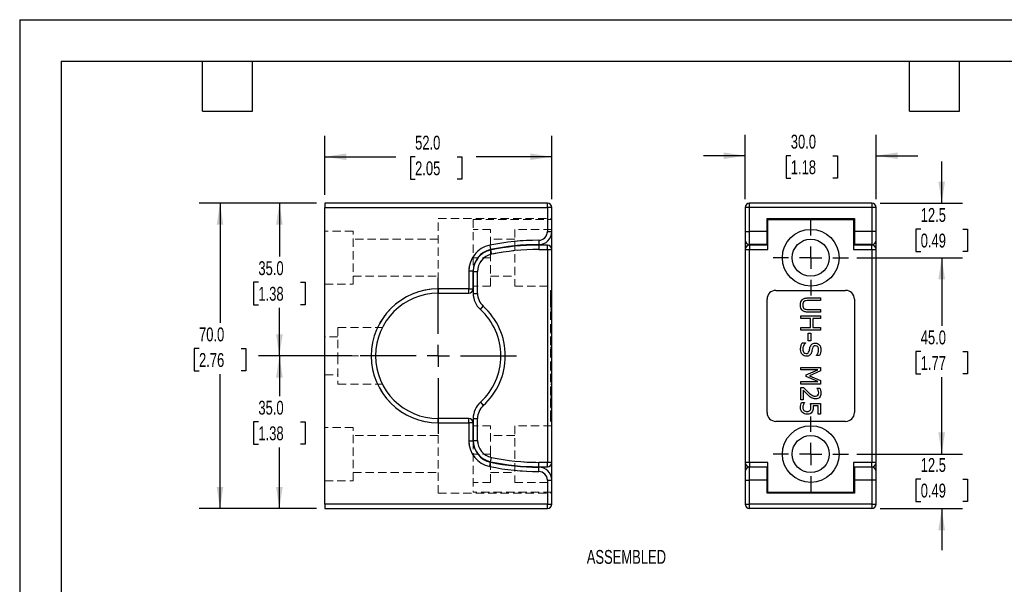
# Model space of a CAD drawing. Header units: millimetres. Extents: x 0 to 423, y 0 to 324.
# Tile 2 of 4: x 0 to 226, y 194 to 324. Entities that reach past the tile are written whole.
import ezdxf

# ---------------------------------------------------------------- set-up
doc = ezdxf.new("R2010")
doc.units = ezdxf.units.MM
doc.header["$LTSCALE"] = 1.5
doc.linetypes.add('CENTERX2', pattern=[20.32, 12.7, -2.54, 2.54, -2.54])
doc.linetypes.add('HIDDEN', pattern=[1.905, 1.27, -0.635])
doc.layers.add('CENTER', color=40, linetype='CENTERX2')
doc.layers.add('DIMENSIONS', color=140, linetype='Continuous', lineweight=25)
doc.layers.add('TEXT', color=140, linetype='Continuous', lineweight=25)
doc.styles.add('SLDTEXTSTYLE0', font='TXT', dxfattribs={"width": 0.7})
doc.dimstyles.new('SLDDIMSTYLE0', dxfattribs={"dimtxt": 3.237012, "dimasz": 4.953, "dimexe": 0, "dimexo": 0.0625, "dimgap": 0.809253, "dimtad": 0, "dimtih": 1, "dimtoh": 1, "dimdec": 1, "dimrnd": 1e-09, "dimzin": 4, "dimdsep": 46, "dimtxsty": 'SLDTEXTSTYLE0', "dimsah": 1, "dimcen": 0.09, "dimadec": 0, "dimazin": 1, "dimtfac": 1, "dimtdec": 1, "dimtmove": 0, "dimatfit": 0, "dimfxl": 0, "dimfrac": 2, "dimtolj": 1, "dimtzin": 12, "dimarcsym": 0})
doc.dimstyles.new('SLDDIMSTYLE1', dxfattribs={"dimtxt": 3.237012, "dimasz": 4.953, "dimexe": 0, "dimexo": 0.0625, "dimgap": 0.809253, "dimtad": 0, "dimtih": 1, "dimtoh": 1, "dimdec": 1, "dimrnd": 1e-09, "dimzin": 12, "dimdsep": 46, "dimtxsty": 'SLDTEXTSTYLE0', "dimsah": 1, "dimcen": 0.09, "dimadec": 0, "dimazin": 3, "dimtfac": 1, "dimtdec": 1, "dimtmove": 0, "dimatfit": 0, "dimfxl": 0, "dimfrac": 2, "dimtolj": 1, "dimtzin": 12, "dimarcsym": 0})
doc.dimstyles.new('SLDDIMSTYLE2', dxfattribs={"dimtxt": 3.237012, "dimasz": 4.953, "dimexe": 0, "dimexo": 0.0625, "dimgap": 0.809253, "dimtad": 0, "dimtih": 1, "dimtoh": 1, "dimdec": 1, "dimrnd": 1e-09, "dimzin": 4, "dimdsep": 46, "dimtxsty": 'SLDTEXTSTYLE0', "dimsah": 1, "dimcen": 0.09, "dimadec": 0, "dimazin": 1, "dimtfac": 1, "dimtdec": 1, "dimtofl": 0, "dimtmove": 0, "dimatfit": 3, "dimfxl": 0, "dimfrac": 2, "dimtolj": 1, "dimtzin": 12, "dimarcsym": 0})

# ---------------------------------------------------------------- blocks, each defined once
blk = doc.blocks.new('_D')
at = {"layer": 'DIMENSIONS'}
for p, q in [((166.21, 282.7), (166.21, 297.43)), ((196.21, 282.7), (196.21, 297.43)), ((166.21, 292.67), (156.68, 292.67)), ((176.64, 292.67), (175.56, 292.67)), ((175.56, 292.67), (175.56, 287.53)), ((186.26, 292.67), (187.35, 292.67)), ((187.35, 292.67), (187.35, 287.53)), ((196.21, 292.67), (205.73, 292.67)), ((175.56, 287.53), (176.64, 287.53)), ((187.35, 287.53), (186.26, 287.53))]:
    blk.add_line(p, q, dxfattribs=at)
for points in [[(166.21, 292.67), (161.26, 293.43), (161.26, 291.91)], [(196.21, 292.67), (201.16, 291.91), (201.16, 293.43)]]:
    blk.add_solid(points, dxfattribs=at)
at = {"layer": 'DIMENSIONS', "char_height": 3.175, "attachment_point": 1, "style": 'SLDTEXTSTYLE0'}
for s, insert in [('30.0', (176.64, 297.49)), ('1.18', (176.64, 291.62))]:
    blk.add_mtext(s, dxfattribs=dict(at, insert=insert))
blk = doc.blocks.new('_D_1')
at = {"layer": 'DIMENSIONS'}
for p, q in [((211.21, 281.8), (211.21, 291.32)), ((197.11, 281.8), (215.97, 281.8)), ((206.4, 275.87), (205.31, 275.87)), ((205.31, 275.87), (205.31, 270.73)), ((216.02, 275.87), (217.11, 275.87)), ((217.11, 275.87), (217.11, 270.73)), ((205.31, 270.73), (206.4, 270.73)), ((217.11, 270.73), (216.02, 270.73)), ((191.75, 269.3), (215.97, 269.3)), ((211.21, 269.3), (211.21, 259.77))]:
    blk.add_line(p, q, dxfattribs=at)
for points in [[(211.21, 281.8), (211.97, 286.75), (210.45, 286.75)], [(211.21, 269.3), (210.45, 264.34), (211.97, 264.34)]]:
    blk.add_solid(points, dxfattribs=at)
at = {"layer": 'DIMENSIONS', "char_height": 3.175, "attachment_point": 1, "style": 'SLDTEXTSTYLE0'}
for s, insert in [('12.5', (206.4, 280.69)), ('0.49', (206.4, 274.82))]:
    blk.add_mtext(s, dxfattribs=dict(at, insert=insert))
blk = doc.blocks.new('_D_2')
at = {"layer": 'DIMENSIONS'}
for p, q in [((191.75, 269.3), (215.97, 269.3)), ((211.21, 269.3), (211.21, 253.67)), ((206.4, 247.8), (205.31, 247.8)), ((205.31, 247.8), (205.31, 242.65)), ((216.02, 247.8), (217.11, 247.8)), ((217.11, 247.8), (217.11, 242.65)), ((205.31, 242.65), (206.4, 242.65)), ((211.21, 224.3), (211.21, 241.93)), ((217.11, 242.65), (216.02, 242.65)), ((191.75, 224.3), (215.97, 224.3))]:
    blk.add_line(p, q, dxfattribs=at)
for points in [[(211.21, 269.3), (210.45, 264.34), (211.97, 264.34)], [(211.21, 224.3), (211.97, 229.25), (210.45, 229.25)]]:
    blk.add_solid(points, dxfattribs=at)
at = {"layer": 'DIMENSIONS', "char_height": 3.175, "attachment_point": 1, "style": 'SLDTEXTSTYLE0'}
for s, insert in [('45.0', (206.4, 252.62)), ('1.77', (206.4, 246.75))]:
    blk.add_mtext(s, dxfattribs=dict(at, insert=insert))
blk = doc.blocks.new('_D_3')
at = {"layer": 'DIMENSIONS'}
for p, q in [((211.21, 224.3), (211.21, 233.82)), ((191.75, 224.3), (215.97, 224.3)), ((206.4, 218.57), (205.31, 218.57)), ((205.31, 218.57), (205.31, 213.43)), ((216.02, 218.57), (217.11, 218.57)), ((217.11, 218.57), (217.11, 213.43)), ((205.31, 213.43), (206.4, 213.43)), ((217.11, 213.43), (216.02, 213.43)), ((197.11, 211.8), (215.97, 211.8)), ((211.21, 211.8), (211.21, 202.27))]:
    blk.add_line(p, q, dxfattribs=at)
for points in [[(211.21, 224.3), (211.97, 229.25), (210.45, 229.25)], [(211.21, 211.8), (210.45, 206.84), (211.97, 206.84)]]:
    blk.add_solid(points, dxfattribs=at)
at = {"layer": 'DIMENSIONS', "char_height": 3.175, "attachment_point": 1, "style": 'SLDTEXTSTYLE0'}
for s, insert in [('12.5', (206.4, 223.39)), ('0.49', (206.4, 217.52))]:
    blk.add_mtext(s, dxfattribs=dict(at, insert=insert))
blk = doc.blocks.new('SW_CENTERMARKSYMBOL_0')
at = {"layer": 'CENTER', "color": 0}
for p, q in [((0, 5.08), (0, 8.64)), ((0, 0), (0, 2.54)), ((-5.08, 0), (-8.64, 0)), ((0, 0), (-2.54, 0)), ((0, 0), (0, -2.54)), ((0, 0), (2.54, 0)), ((5.08, 0), (8.64, 0)), ((0, -5.08), (0, -8.64))]:
    blk.add_line(p, q, dxfattribs=at)
blk = doc.blocks.new('SW_CENTERMARKSYMBOL_1')
at = {"layer": 'CENTER', "color": 0}
for p, q in [((0, 5.08), (0, 8.64)), ((0, 0), (0, 2.54)), ((-5.08, 0), (-8.64, 0)), ((0, 0), (-2.54, 0)), ((0, 0), (0, -2.54)), ((0, 0), (2.54, 0)), ((5.08, 0), (8.64, 0)), ((0, -5.08), (0, -8.64))]:
    blk.add_line(p, q, dxfattribs=at)
blk = doc.blocks.new('_D_4')
at = {"layer": 'DIMENSIONS'}
for p, q in [((76.1, 246.8), (54.73, 246.8)), ((59.49, 246.8), (59.49, 237.56)), ((54.68, 231.69), (53.59, 231.69)), ((53.59, 231.69), (53.59, 226.54)), ((64.3, 231.69), (65.38, 231.69)), ((65.38, 231.69), (65.38, 226.54)), ((53.59, 226.54), (54.68, 226.54)), ((59.49, 211.8), (59.49, 225.82)), ((65.38, 226.54), (64.3, 226.54)), ((67.99, 211.8), (54.73, 211.8))]:
    blk.add_line(p, q, dxfattribs=at)
for points in [[(59.49, 246.8), (58.73, 241.84), (60.25, 241.84)], [(59.49, 211.8), (60.25, 216.75), (58.73, 216.75)]]:
    blk.add_solid(points, dxfattribs=at)
at = {"layer": 'DIMENSIONS', "char_height": 3.175, "attachment_point": 1, "style": 'SLDTEXTSTYLE0'}
for s, insert in [('35.0', (54.68, 236.51)), ('1.38', (54.68, 230.64))]:
    blk.add_mtext(s, dxfattribs=dict(at, insert=insert))
blk = doc.blocks.new('_D_5')
at = {"layer": 'DIMENSIONS'}
for p, q in [((67.99, 281.8), (54.73, 281.8)), ((59.49, 281.8), (59.49, 269.55)), ((54.68, 263.68), (53.59, 263.68)), ((53.59, 263.68), (53.59, 258.53)), ((64.3, 263.68), (65.38, 263.68)), ((65.38, 263.68), (65.38, 258.53)), ((53.59, 258.53), (54.68, 258.53)), ((59.49, 246.8), (59.49, 257.81)), ((65.38, 258.53), (64.3, 258.53)), ((76.1, 246.8), (54.73, 246.8))]:
    blk.add_line(p, q, dxfattribs=at)
for points in [[(59.49, 281.8), (58.73, 276.84), (60.25, 276.84)], [(59.49, 246.8), (60.25, 251.75), (58.73, 251.75)]]:
    blk.add_solid(points, dxfattribs=at)
at = {"layer": 'DIMENSIONS', "char_height": 3.175, "attachment_point": 1, "style": 'SLDTEXTSTYLE0'}
for s, insert in [('35.0', (54.68, 268.49)), ('1.38', (54.68, 262.62))]:
    blk.add_mtext(s, dxfattribs=dict(at, insert=insert))
blk = doc.blocks.new('_D_6')
at = {"layer": 'DIMENSIONS'}
for p, q in [((67.99, 281.8), (41.13, 281.8)), ((45.89, 281.8), (45.89, 254.36)), ((41.08, 248.49), (39.99, 248.49)), ((39.99, 248.49), (39.99, 243.34)), ((50.7, 248.49), (51.79, 248.49)), ((51.79, 248.49), (51.79, 243.34)), ((39.99, 243.34), (41.08, 243.34)), ((45.89, 211.8), (45.89, 242.62)), ((51.79, 243.34), (50.7, 243.34)), ((67.99, 211.8), (41.13, 211.8))]:
    blk.add_line(p, q, dxfattribs=at)
for points in [[(45.89, 281.8), (45.13, 276.84), (46.65, 276.84)], [(45.89, 211.8), (46.65, 216.75), (45.13, 216.75)]]:
    blk.add_solid(points, dxfattribs=at)
at = {"layer": 'DIMENSIONS', "char_height": 3.175, "attachment_point": 1, "style": 'SLDTEXTSTYLE0'}
for s, insert in [('70.0', (41.08, 253.31)), ('2.76', (41.08, 247.44))]:
    blk.add_mtext(s, dxfattribs=dict(at, insert=insert))
blk = doc.blocks.new('_D_7')
at = {"layer": 'DIMENSIONS'}
for p, q in [((69.89, 283.7), (69.89, 297.2)), ((121.89, 282.7), (121.89, 297.2)), ((69.89, 292.44), (86.19, 292.44)), ((90.58, 292.44), (89.49, 292.44)), ((89.49, 292.44), (89.49, 287.3)), ((100.2, 292.44), (101.28, 292.44)), ((101.28, 292.44), (101.28, 287.3)), ((121.89, 292.44), (104.58, 292.44)), ((89.49, 287.3), (90.58, 287.3)), ((101.28, 287.3), (100.2, 287.3))]:
    blk.add_line(p, q, dxfattribs=at)
for points in [[(69.89, 292.44), (74.84, 291.68), (74.84, 293.2)], [(121.89, 292.44), (116.94, 293.2), (116.94, 291.68)]]:
    blk.add_solid(points, dxfattribs=at)
at = {"layer": 'DIMENSIONS', "char_height": 3.175, "attachment_point": 1, "style": 'SLDTEXTSTYLE0'}
for s, insert in [('52.0', (90.58, 297.26)), ('2.05', (90.58, 291.39))]:
    blk.add_mtext(s, dxfattribs=dict(at, insert=insert))
blk = doc.blocks.new('SW_CENTERMARKSYMBOL_2')
at = {"layer": 'CENTER', "color": 0}
for p, q in [((0, 5.08), (0, 17.89)), ((0, 0), (0, 2.54)), ((-5.08, 0), (-17.89, 0)), ((0, 0), (-2.54, 0)), ((0, 0), (0, -2.54)), ((0, 0), (2.54, 0)), ((5.08, 0), (17.89, 0)), ((0, -5.08), (0, -17.89))]:
    blk.add_line(p, q, dxfattribs=at)

msp = doc.modelspace()

# ---------------------------------------------------------------- linework, layer by layer
at = {"color": 7, "linetype": 'Continuous'}
for q in [(0, 0), (419.1, 323.85)]:
    msp.add_line((0, 323.85), q, dxfattribs=at)
for p, q in [((120.89, 281.8), (69.89, 281.8)), ((69.89, 281.8), (69.89, 280.8)), ((69.89, 280.8), (120.89, 280.8)), ((69.89, 212.8), (69.89, 280.8)), ((120.89, 280.8), (120.89, 281.8)), ((120.89, 280.8), (120.89, 275.3)), ((121.89, 280.8), (120.89, 280.8)), ((121.89, 275.3), (121.89, 280.8)), ((166.21, 280.8), (166.21, 275.3)), ((167.21, 280.8), (166.21, 280.8)), ((167.21, 280.8), (167.21, 281.8)), ((195.21, 281.8), (167.21, 281.8)), ((167.21, 275.3), (167.21, 280.8)), ((195.21, 280.8), (167.21, 280.8)), ((195.21, 281.8), (195.21, 280.8)), ((195.21, 280.8), (195.21, 275.3)), ((196.21, 280.8), (195.21, 280.8)), ((196.21, 275.3), (196.21, 280.8)), ((171.21, 278.3), (191.21, 278.3)), ((171.21, 275.3), (171.21, 278.3)), ((171.41, 271.2), (171.41, 278.05)), ((171.41, 278.05), (191.01, 278.05)), ((191.01, 278.05), (191.01, 271.2)), ((191.21, 278.3), (191.21, 275.3)), ((120.89, 275.3), (121.89, 275.3)), ((121.89, 271.2), (121.89, 275.3)), ((166.21, 275.3), (166.21, 273.3)), ((166.21, 275.3), (167.21, 275.3)), ((167.21, 272.3), (167.21, 275.3)), ((171.21, 275.3), (167.21, 275.3)), ((171.21, 272.3), (171.21, 275.3)), ((195.21, 275.3), (191.21, 275.3)), ((191.21, 275.3), (191.21, 272.3)), ((195.21, 275.3), (195.21, 272.3)), ((196.21, 275.3), (195.21, 275.3)), ((196.21, 273.3), (196.21, 275.3)), ((118.89, 273.3), (118.89, 272.3)), ((166.21, 273.3), (166.21, 272.14)), ((196.21, 272.14), (196.21, 273.3)), ((107.67, 272.14), (107.87, 271.16)), ((107.87, 271.06), (108.07, 270.08)), ((118.89, 272.2), (118.89, 271.2)), ((120.89, 272.2), (118.89, 272.2)), ((118.89, 271.2), (120.89, 271.2)), ((120.89, 271.2), (120.89, 272.2)), ((120.89, 271.2), (120.89, 222.4)), ((120.89, 271.2), (121.89, 271.2)), ((121.89, 222.4), (121.89, 271.2)), ((166.21, 272.14), (166.21, 271.2)), ((166.21, 271.2), (166.21, 222.4)), ((166.21, 271.2), (167.21, 271.2)), ((171.21, 272.3), (167.21, 272.3)), ((167.21, 272.2), (167.21, 272.3)), ((167.21, 272.2), (167.21, 271.2)), ((171.41, 272.2), (167.21, 272.2)), ((167.21, 222.4), (167.21, 271.2)), ((167.21, 271.2), (171.41, 271.2)), ((171.21, 272.2), (171.21, 272.3)), ((195.21, 272.2), (191.01, 272.2)), ((191.01, 271.2), (195.21, 271.2)), ((195.21, 272.3), (191.21, 272.3)), ((191.21, 272.3), (191.21, 272.2)), ((195.21, 272.3), (195.21, 272.2)), ((195.21, 271.2), (195.21, 272.2)), ((195.21, 271.2), (195.21, 222.4)), ((195.21, 271.2), (196.21, 271.2)), ((196.21, 271.2), (196.21, 272.14)), ((196.21, 222.4), (196.21, 271.2)), ((102.89, 266.27), (102.89, 262.15)), ((102.89, 266.27), (103.89, 266.27)), ((103.89, 262.15), (103.89, 266.27)), ((103.89, 266.16), (103.89, 261.13)), ((103.89, 266.16), (104.89, 266.16)), ((104.89, 261.13), (104.89, 266.16)), ((102.89, 262.15), (95.89, 262.15)), ((95.89, 262.15), (95.89, 261.15)), ((102.89, 261.15), (102.89, 262.15)), ((102.89, 262.15), (103.89, 262.15)), ((173.21, 261.8), (189.21, 261.8)), ((95.89, 261.15), (102.89, 261.15)), ((103.89, 261.13), (104.89, 261.13)), ((171.21, 233.8), (171.21, 259.8)), ((180.65, 260.09), (183.46, 260.09)), ((183.46, 259.49), (180.65, 259.49)), ((183.46, 260.09), (183.46, 259.49)), ((191.21, 259.8), (191.21, 233.8)), ((105.53, 257.43), (106.2, 258.17)), ((180.64, 257.43), (183.46, 257.43)), ((183.46, 257.43), (183.46, 256.83)), ((178.96, 255.38), (178.96, 255.98)), ((178.96, 255.98), (183.46, 255.98)), ((181.16, 255.38), (178.96, 255.38)), ((183.46, 256.83), (180.65, 256.83)), ((181.16, 253.31), (181.16, 255.38)), ((183.46, 255.38), (181.69, 255.38)), ((181.69, 255.38), (181.69, 253.31)), ((183.46, 255.98), (183.46, 255.38)), ((178.96, 253.31), (181.16, 253.31)), ((178.96, 252.71), (178.96, 253.31)), ((183.46, 252.71), (178.96, 252.71)), ((181.69, 253.31), (183.46, 253.31)), ((183.46, 253.31), (183.46, 252.71)), ((180.65, 251.98), (181.2, 251.98)), ((180.65, 250.28), (180.65, 251.98)), ((181.2, 251.98), (181.2, 250.28)), ((179.23, 249.77), (179.98, 249.77)), ((179.98, 249.77), (179.98, 249.73)), ((181.2, 250.28), (180.65, 250.28)), ((182.53, 246.89), (182.53, 246.93)), ((183.25, 246.89), (182.53, 246.89)), ((178.96, 243.61), (178.96, 244.17)), ((178.96, 244.17), (183.46, 244.17)), ((182.84, 243.61), (178.96, 243.61)), ((180.2, 242.45), (182.84, 243.61)), ((183.46, 244.17), (183.46, 243.36)), ((180.2, 242.09), (180.2, 242.45)), ((182.84, 240.91), (180.2, 242.09)), ((183.46, 243.36), (180.95, 242.23)), ((180.95, 242.23), (183.46, 241.15)), ((178.96, 240.91), (182.84, 240.91)), ((178.96, 240.31), (178.96, 240.91)), ((183.46, 240.31), (178.96, 240.31)), ((178.96, 239.53), (179.6, 239.53)), ((178.96, 236.75), (178.96, 239.53)), ((182.64, 239.4), (182.64, 239.43)), ((182.64, 239.43), (183.28, 239.43)), ((183.46, 241.15), (183.46, 240.31)), ((179.48, 238.96), (179.48, 236.75)), ((105.53, 236.17), (106.2, 235.43)), ((179.48, 236.75), (178.96, 236.75)), ((179.12, 236.11), (179.76, 236.11)), ((179.76, 236.11), (179.76, 236.06)), ((181.14, 235.92), (183.46, 235.92)), ((182.93, 235.34), (181.73, 235.34)), ((182.93, 233.45), (182.93, 235.34)), ((183.46, 235.92), (183.46, 233.45)), ((95.89, 231.45), (95.89, 232.45)), ((102.89, 232.45), (95.89, 232.45)), ((102.89, 231.45), (102.89, 232.45)), ((103.89, 232.46), (103.89, 227.43)), ((103.89, 232.46), (104.89, 232.46)), ((104.89, 227.43), (104.89, 232.46)), ((183.46, 233.45), (182.93, 233.45)), ((95.89, 231.45), (102.89, 231.45)), ((102.89, 231.45), (102.89, 227.33)), ((103.89, 231.45), (102.89, 231.45)), ((103.89, 227.33), (103.89, 231.45)), ((189.21, 231.8), (173.21, 231.8)), ((102.89, 227.33), (103.89, 227.33)), ((103.89, 227.43), (104.89, 227.43)), ((107.87, 222.54), (108.07, 223.52)), ((107.67, 221.46), (107.87, 222.43)), ((118.89, 221.4), (118.89, 222.4)), ((120.89, 222.4), (118.89, 222.4)), ((118.89, 221.4), (120.89, 221.4)), ((118.89, 220.3), (118.89, 221.3)), ((120.89, 221.4), (120.89, 222.4)), ((121.89, 222.4), (120.89, 222.4)), ((121.89, 218.3), (121.89, 222.4)), ((167.21, 222.4), (166.21, 222.4)), ((166.21, 222.4), (166.21, 221.46)), ((166.21, 221.46), (166.21, 220.3)), ((171.41, 222.4), (167.21, 222.4)), ((167.21, 222.4), (167.21, 221.4)), ((167.21, 221.4), (171.41, 221.4)), ((167.21, 221.3), (167.21, 221.4)), ((167.21, 218.3), (167.21, 221.3)), ((171.21, 221.3), (167.21, 221.3)), ((171.21, 221.3), (171.21, 221.4)), ((171.21, 218.3), (171.21, 221.3)), ((171.41, 215.55), (171.41, 222.4)), ((195.21, 222.4), (191.01, 222.4)), ((191.01, 222.4), (191.01, 215.55)), ((191.01, 221.4), (195.21, 221.4)), ((191.21, 221.4), (191.21, 221.3)), ((195.21, 221.3), (191.21, 221.3)), ((191.21, 221.3), (191.21, 218.3)), ((195.21, 221.4), (195.21, 222.4)), ((196.21, 222.4), (195.21, 222.4)), ((195.21, 221.4), (195.21, 221.3)), ((195.21, 221.3), (195.21, 218.3)), ((196.21, 221.46), (196.21, 222.4)), ((196.21, 220.3), (196.21, 221.46)), ((166.21, 220.3), (166.21, 218.3)), ((196.21, 218.3), (196.21, 220.3)), ((120.89, 218.3), (120.89, 212.8)), ((120.89, 218.3), (121.89, 218.3)), ((121.89, 212.8), (121.89, 218.3)), ((166.21, 218.3), (166.21, 212.8)), ((166.21, 218.3), (167.21, 218.3)), ((167.21, 212.8), (167.21, 218.3)), ((171.21, 218.3), (167.21, 218.3)), ((171.21, 215.3), (171.21, 218.3)), ((195.21, 218.3), (191.21, 218.3)), ((191.21, 218.3), (191.21, 215.3)), ((195.21, 218.3), (195.21, 212.8)), ((196.21, 218.3), (195.21, 218.3)), ((196.21, 212.8), (196.21, 218.3)), ((191.21, 215.3), (171.21, 215.3)), ((171.41, 215.55), (191.01, 215.55)), ((120.89, 212.8), (69.89, 212.8)), ((69.89, 212.8), (69.89, 211.8)), ((120.89, 211.8), (120.89, 212.8)), ((120.89, 212.8), (121.89, 212.8)), ((166.21, 212.8), (167.21, 212.8)), ((167.21, 211.8), (167.21, 212.8)), ((195.21, 212.8), (167.21, 212.8)), ((195.21, 212.8), (195.21, 211.8)), ((195.21, 212.8), (196.21, 212.8)), ((69.89, 211.8), (120.89, 211.8)), ((195.21, 211.8), (167.21, 211.8))]:
    msp.add_line(p, q)
at = {"color": 7, "linetype": 'HIDDEN', "lineweight": 18}
for p, q in [((120.89, 280.8), (69.89, 280.8)), ((120.89, 281.8), (120.89, 280.8)), ((120.89, 275.3), (120.89, 280.8)), ((120.89, 280.8), (121.89, 280.8)), ((95.89, 261.15), (95.89, 278.3)), ((95.89, 278.3), (121.89, 278.3)), ((103.89, 278.05), (121.89, 278.05)), ((103.89, 278.05), (103.89, 266.27)), ((76.39, 275.4), (69.89, 275.4)), ((76.39, 263.2), (76.39, 275.4)), ((107.89, 275.8), (103.89, 275.8)), ((107.89, 269.3), (107.89, 275.8)), ((113.39, 275.8), (113.39, 262.8)), ((121.89, 275.8), (113.39, 275.8)), ((120.89, 275.3), (121.89, 275.3)), ((95.89, 273.55), (76.39, 273.55)), ((113.39, 273.55), (107.89, 273.55)), ((118.89, 273.3), (118.89, 272.3)), ((107.67, 272.14), (107.87, 271.16)), ((107.87, 271.06), (108.07, 270.08)), ((118.89, 272.2), (118.89, 271.2)), ((120.89, 271.2), (118.89, 271.2)), ((120.89, 272.2), (120.89, 271.2)), ((121.89, 271.2), (120.89, 271.2)), ((120.89, 222.4), (120.89, 271.2)), ((107.89, 269.3), (103.89, 269.3)), ((107.89, 262.8), (107.89, 269.3)), ((102.89, 266.27), (103.89, 266.27)), ((102.89, 262.15), (102.89, 266.27)), ((103.89, 266.16), (104.89, 266.16)), ((104.89, 266.16), (104.89, 261.13)), ((76.39, 265.05), (95.89, 265.05)), ((107.89, 265.05), (113.39, 265.05)), ((69.89, 263.2), (76.39, 263.2)), ((95.89, 262.15), (102.89, 262.15)), ((102.89, 262.15), (102.89, 261.15)), ((103.89, 262.15), (102.89, 262.15)), ((107.89, 262.8), (103.89, 262.8)), ((113.39, 262.8), (121.89, 262.8)), ((121.89, 261.8), (121.59, 261.8)), ((121.59, 261.8), (121.59, 259.8)), ((103.89, 261.13), (104.89, 261.13)), ((121.59, 260.09), (121.79, 260.09)), ((121.59, 259.8), (121.59, 233.8)), ((121.89, 259.8), (121.59, 259.8)), ((121.89, 259.8), (121.59, 259.8)), ((121.59, 259.66), (121.79, 259.66)), ((121.59, 259.49), (121.79, 259.49)), ((105.53, 257.43), (106.2, 258.17)), ((121.59, 259.3), (121.79, 259.3)), ((121.59, 258.46), (121.79, 258.46)), ((121.59, 258.46), (121.79, 258.46)), ((121.59, 257.62), (121.79, 257.62)), ((121.59, 257.43), (121.79, 257.43)), ((121.59, 257.26), (121.79, 257.26)), ((121.59, 256.83), (121.79, 256.83)), ((121.59, 255.98), (121.79, 255.98)), ((121.59, 255.38), (121.79, 255.38)), ((121.79, 255.38), (121.79, 255.98)), ((121.79, 253.31), (121.79, 255.38)), ((72.89, 253.3), (72.89, 246.8)), ((72.89, 253.3), (83.1, 253.3)), ((121.59, 253.31), (121.79, 253.31)), ((121.59, 252.71), (121.79, 252.71)), ((121.79, 252.71), (121.79, 253.31)), ((72.89, 251.15), (69.89, 251.15)), ((121.59, 251.98), (121.79, 251.98)), ((121.79, 250.28), (121.79, 251.98)), ((121.59, 250.28), (121.79, 250.28)), ((121.59, 249.77), (121.79, 249.77)), ((121.59, 249.74), (121.79, 249.74)), ((121.59, 249.73), (121.79, 249.73)), ((121.59, 249.45), (121.79, 249.45)), ((121.59, 249.12), (121.79, 249.12)), ((121.59, 248.7), (121.79, 248.7)), ((121.59, 248.53), (121.79, 248.53)), ((121.59, 248.34), (121.79, 248.34)), ((121.59, 248.3), (121.79, 248.3)), ((121.59, 248.23), (121.79, 248.23)), ((121.59, 248.19), (121.79, 248.19)), ((121.79, 248.19), (121.79, 248.23)), ((72.89, 246.8), (72.89, 240.3)), ((72.89, 246.8), (81.54, 246.8)), ((121.59, 247.89), (121.79, 247.89)), ((121.59, 247.61), (121.79, 247.61)), ((121.59, 247.34), (121.79, 247.34)), ((121.59, 247.12), (121.79, 247.12)), ((121.59, 246.93), (121.79, 246.93)), ((121.59, 246.89), (121.79, 246.89)), ((121.59, 246.71), (121.79, 246.71)), ((121.79, 246.93), (121.79, 247.06)), ((121.59, 244.17), (121.79, 244.17)), ((121.59, 243.61), (121.79, 243.61)), ((121.79, 243.61), (121.79, 244.17)), ((121.79, 242.45), (121.79, 243.61)), ((69.89, 242.45), (72.89, 242.45)), ((121.59, 243.36), (121.79, 243.36)), ((121.59, 242.45), (121.79, 242.45)), ((121.59, 242.23), (121.79, 242.23)), ((121.59, 242.09), (121.79, 242.09)), ((121.79, 242.09), (121.79, 242.45)), ((121.79, 240.91), (121.79, 242.09)), ((72.89, 240.3), (83.1, 240.3)), ((121.59, 241.15), (121.79, 241.15)), ((121.59, 240.91), (121.79, 240.91)), ((121.59, 240.31), (121.79, 240.31)), ((121.59, 239.53), (121.79, 239.53)), ((121.59, 239.43), (121.79, 239.43)), ((121.59, 239.4), (121.79, 239.4)), ((121.79, 240.31), (121.79, 240.91)), ((121.79, 236.75), (121.79, 239.53)), ((121.59, 238.96), (121.79, 238.96)), ((121.59, 238.44), (121.79, 238.44)), ((121.59, 238.33), (121.79, 238.33)), ((121.59, 238.28), (121.79, 238.28)), ((121.59, 237.78), (121.79, 237.78)), ((121.59, 237.78), (121.79, 237.78)), ((121.59, 237.55), (121.79, 237.55)), ((121.59, 237.17), (121.79, 237.17)), ((121.59, 236.94), (121.79, 236.94)), ((105.53, 236.17), (106.2, 235.43)), ((121.59, 236.75), (121.79, 236.75)), ((121.59, 236.11), (121.79, 236.11)), ((121.59, 236.06), (121.79, 236.06)), ((121.59, 235.92), (121.79, 235.92)), ((121.59, 235.58), (121.79, 235.58)), ((121.59, 235.34), (121.79, 235.34)), ((121.59, 235.03), (121.79, 235.03)), ((121.59, 234.93), (121.79, 234.93)), ((121.59, 234.93), (121.79, 234.93)), ((121.59, 234.92), (121.79, 234.92)), ((121.79, 234.99), (121.79, 235.03)), ((95.89, 215.3), (95.89, 232.45)), ((102.89, 232.45), (102.89, 231.45)), ((103.89, 232.46), (104.89, 232.46)), ((104.89, 232.46), (104.89, 227.43)), ((121.59, 234.29), (121.79, 234.29)), ((121.59, 234.27), (121.79, 234.27)), ((121.59, 234.04), (121.79, 234.04)), ((121.59, 233.89), (121.59, 233.86)), ((121.59, 233.89), (121.79, 233.89)), ((121.59, 233.82), (121.79, 233.82)), ((121.89, 233.8), (121.59, 233.8)), ((121.59, 233.8), (121.59, 231.8)), ((121.89, 233.8), (121.59, 233.8)), ((121.59, 233.45), (121.79, 233.45)), ((121.59, 233.43), (121.79, 233.43)), ((76.39, 230.4), (69.89, 230.4)), ((76.39, 218.2), (76.39, 230.4)), ((102.89, 231.45), (95.89, 231.45)), ((102.89, 227.33), (102.89, 231.45)), ((102.89, 231.45), (103.89, 231.45)), ((107.89, 230.8), (103.89, 230.8)), ((107.89, 224.3), (107.89, 230.8)), ((113.39, 230.8), (113.39, 217.8)), ((121.89, 230.8), (113.39, 230.8)), ((121.89, 231.8), (121.59, 231.8)), ((95.89, 228.55), (76.39, 228.55)), ((113.39, 228.55), (107.89, 228.55)), ((102.89, 227.33), (103.89, 227.33)), ((103.89, 227.43), (104.89, 227.43)), ((103.89, 227.33), (103.89, 215.55)), ((107.89, 224.3), (103.89, 224.3)), ((107.87, 222.54), (108.07, 223.52)), ((107.89, 217.8), (107.89, 224.3)), ((107.67, 221.46), (107.87, 222.43)), ((118.89, 221.4), (118.89, 222.4)), ((118.89, 222.4), (120.89, 222.4)), ((118.89, 220.3), (118.89, 221.3)), ((120.89, 222.4), (120.89, 221.4)), ((120.89, 222.4), (121.89, 222.4)), ((76.39, 220.05), (95.89, 220.05)), ((107.89, 220.05), (113.39, 220.05)), ((69.89, 218.2), (76.39, 218.2)), ((107.89, 217.8), (103.89, 217.8)), ((113.39, 217.8), (121.89, 217.8)), ((120.89, 218.3), (121.89, 218.3)), ((120.89, 212.8), (120.89, 218.3)), ((95.89, 215.3), (121.89, 215.3)), ((121.89, 215.55), (103.89, 215.55)), ((69.89, 212.8), (120.89, 212.8)), ((120.89, 212.8), (120.89, 211.8)), ((121.89, 212.8), (120.89, 212.8))]:
    msp.add_line(p, q, dxfattribs=at)
for centre, radius in [((181.21, 269.3), 6.5), ((181.21, 269.3), 4.25), ((181.21, 224.3), 6.5), ((181.21, 224.3), 4.25)]:
    msp.add_circle(centre, radius)
for centre, radius, start, end in [((120.89, 280.8), 1, 0, 90), ((167.21, 280.8), 1, 90, 180), ((195.21, 280.8), 1, 0, 90), ((118.89, 275.3), 2, 270, 0), ((118.89, 275.3), 3, 270, 0), ((118.89, 218.3), 55, 90, 101.7757), ((167.21, 273.3), 1, 180, 270), ((195.21, 273.3), 1, 270, 0), ((108.89, 266.27), 6, 101.7757, 180), ((108.89, 266.27), 5, 101.7757, 180), ((108.89, 266.16), 5, 101.8002, 180), ((118.89, 218.3), 54, 90, 101.7757), ((118.89, 218.3), 53.9, 90, 101.8002), ((118.89, 218.3), 52.9, 90, 101.8002), ((120.89, 271.2), 1, 0, 90), ((167.21, 271.2), 1, 90, 180), ((167.17, 272.14), 0.963, 180.0364, 208.9898), ((195.21, 271.2), 1, 0, 90), ((195.25, 272.14), 0.963, 331.0102, 359.9636), ((108.89, 266.16), 4, 101.8002, 180), ((95.89, 246.8), 15.35, 90, 270), ((102.89, 262.15), 1, 270, 0), ((173.21, 259.8), 2, 90, 180), ((189.21, 259.8), 2, 0, 90), ((95.89, 246.8), 14.35, 90, 270), ((108.89, 261.13), 5, 180, 227.7912), ((108.89, 261.13), 4, 180, 227.7912), ((95.89, 246.8), 14.35, 312.2088, 47.7912), ((95.89, 246.8), 15.35, 312.2088, 47.7912), ((108.89, 232.46), 5, 132.2088, 180), ((108.89, 232.46), 4, 132.2088, 180), ((102.89, 231.45), 1, 0, 90), ((173.21, 233.8), 2, 180, 270), ((189.21, 233.8), 2, 270, 0), ((108.89, 227.33), 6, 180, 258.2243), ((108.89, 227.43), 5, 180, 258.1998), ((108.89, 227.33), 5, 180, 258.2243), ((108.89, 227.43), 4, 180, 258.1998), ((118.89, 275.3), 52.9, 258.1998, 270), ((118.89, 275.3), 55, 258.2243, 270), ((118.89, 275.3), 53.9, 258.1998, 270), ((118.89, 275.3), 54, 258.2243, 270), ((118.89, 218.3), 3, 0, 90), ((120.89, 222.4), 1, 270, 0), ((167.21, 222.4), 1, 180, 270), ((167.17, 221.45), 0.963, 151.0102, 179.9636), ((167.21, 220.3), 1, 90, 180), ((195.21, 222.4), 1, 270, 0), ((195.21, 220.3), 1, 0, 90), ((195.25, 221.45), 0.963, 0.0364, 28.9898), ((118.89, 218.3), 2, 0, 90), ((120.89, 212.8), 1, 270, 0), ((167.21, 212.8), 1, 180, 270), ((195.21, 212.8), 1, 270, 0)]:
    msp.add_arc(centre, radius, start, end)
for centre, radius, start, end in [((118.89, 275.3), 2, 270, 0), ((118.89, 218.3), 55, 90, 101.7757), ((108.89, 266.27), 6, 101.7757, 180), ((118.89, 218.3), 52.9, 90, 101.8002), ((108.89, 266.16), 4, 101.8002, 180), ((95.89, 246.8), 15.35, 90, 270), ((108.89, 261.13), 4, 180, 227.7912), ((95.89, 246.8), 15.35, 312.2088, 47.7912), ((108.89, 232.46), 4, 132.2088, 180), ((108.89, 227.33), 6, 180, 258.2243), ((108.89, 227.43), 4, 180, 258.1998), ((118.89, 275.3), 52.9, 258.1998, 270), ((118.89, 275.3), 55, 258.2243, 270), ((118.89, 218.3), 2, 0, 90)]:
    msp.add_arc(centre, radius, start, end, dxfattribs=at)
for points in [[(121.79, 259.66), (121.79, 259.82), (121.79, 259.93), (121.79, 260.06), (121.79, 260.09), (121.79, 260.09)], [(121.79, 257.26), (121.79, 257.41), (121.79, 257.57), (121.79, 257.95), (121.79, 258.19), (121.79, 258.46)], [(121.79, 256.83), (121.79, 256.83), (121.79, 256.86), (121.79, 256.99), (121.79, 257.1), (121.79, 257.26)], [(121.79, 248.3), (121.79, 248.62), (121.79, 248.9), (121.79, 249.36), (121.79, 249.57), (121.79, 249.77)], [(121.79, 247.12), (121.79, 247.27), (121.79, 247.43), (121.79, 247.79), (121.79, 248.02), (121.79, 248.3)], [(121.79, 246.71), (121.79, 246.71), (121.79, 246.75), (121.79, 246.89), (121.79, 246.99), (121.79, 247.12)], [(121.79, 234.93), (121.79, 235.14), (121.79, 235.35), (121.79, 235.77), (121.79, 235.95), (121.79, 236.11)], [(121.79, 233.82), (121.79, 233.95), (121.79, 234.11), (121.79, 234.48), (121.79, 234.69), (121.79, 234.93)], [(121.79, 233.43), (121.79, 233.43), (121.79, 233.46), (121.79, 233.6), (121.79, 233.7), (121.79, 233.82)]]:
    msp.add_open_spline(points, degree=3, knots=[0, 0, 0, 0, 0.5, 0.5, 1, 1, 1, 1], dxfattribs=at)
msp.add_open_spline([(121.79, 258.46), (121.79, 258.99), (121.79, 259.38), (121.79, 259.66)], degree=3, dxfattribs=at)
for points in [[(178.86, 258.46), (178.86, 258.99), (179, 259.38), (179.28, 259.66)], [(179.74, 259.3), (179.5, 259.14), (179.37, 258.86), (179.37, 258.46)], [(181.04, 248.7), (181.12, 249.02), (181.24, 249.26), (181.44, 249.45)], [(181.44, 249.45), (181.64, 249.63), (181.9, 249.74), (182.25, 249.74)], [(183.54, 248.23), (183.54, 247.72), (183.44, 247.27), (183.25, 246.89)], [(182.32, 236.94), (181.96, 236.94), (181.67, 237.03), (181.42, 237.17)], [(182.28, 237.55), (182.54, 237.55), (182.73, 237.63), (182.85, 237.78)], [(182.85, 237.78), (182.97, 237.92), (183.03, 238.1), (183.03, 238.33)], [(183.03, 238.33), (183.03, 238.54), (182.97, 238.77), (182.89, 238.96)], [(181.73, 235.34), (181.75, 235.19), (181.76, 235.05), (181.76, 234.93)], [(179.66, 234.27), (179.84, 234.12), (180.07, 234.04), (180.39, 234.04)]]:
    msp.add_open_spline(points, degree=3)
for points in [[(179.28, 259.66), (179.44, 259.82), (179.62, 259.93), (180.06, 260.06), (180.33, 260.09), (180.65, 260.09)], [(180.65, 259.49), (180.44, 259.49), (180.27, 259.48), (179.98, 259.42), (179.86, 259.37), (179.74, 259.3)], [(179.28, 257.26), (179.14, 257.41), (179.03, 257.57), (178.9, 257.95), (178.86, 258.19), (178.86, 258.46)], [(180.65, 256.83), (180.34, 256.83), (180.07, 256.86), (179.62, 256.99), (179.43, 257.1), (179.28, 257.26)], [(179.37, 258.46), (179.37, 258.28), (179.41, 258.11), (179.53, 257.82), (179.62, 257.7), (179.74, 257.62)], [(179.74, 257.62), (179.86, 257.55), (179.98, 257.5), (180.26, 257.44), (180.43, 257.43), (180.64, 257.43)], [(178.88, 248.3), (178.88, 248.62), (178.91, 248.9), (179.05, 249.36), (179.13, 249.57), (179.23, 249.77)], [(179.29, 247.12), (179.16, 247.27), (179.05, 247.43), (178.91, 247.79), (178.88, 248.02), (178.88, 248.3)], [(179.98, 249.73), (179.8, 249.53), (179.65, 249.31), (179.45, 248.81), (179.4, 248.57), (179.4, 248.34)], [(179.4, 248.34), (179.4, 248.01), (179.47, 247.76), (179.74, 247.42), (179.92, 247.34), (180.15, 247.34)], [(180.84, 247.89), (180.88, 248.03), (180.91, 248.16), (180.96, 248.39), (181, 248.53), (181.04, 248.7)], [(181.61, 248.53), (181.58, 248.4), (181.54, 248.25), (181.45, 247.88), (181.41, 247.73), (181.38, 247.61)], [(182.31, 249.12), (182.12, 249.12), (181.97, 249.07), (181.75, 248.86), (181.66, 248.72), (181.61, 248.53)], [(182.25, 249.74), (182.62, 249.74), (182.92, 249.6), (183.42, 249.03), (183.54, 248.67), (183.54, 248.23)], [(183.02, 248.19), (183.02, 248.46), (182.96, 248.69), (182.7, 249.03), (182.53, 249.12), (182.31, 249.12)], [(182.53, 246.93), (182.66, 247.08), (182.78, 247.26), (182.97, 247.71), (183.02, 247.94), (183.02, 248.19)], [(180.24, 246.71), (180.07, 246.71), (179.89, 246.75), (179.55, 246.89), (179.41, 246.99), (179.29, 247.12)], [(180.15, 247.34), (180.33, 247.34), (180.47, 247.38), (180.7, 247.56), (180.78, 247.7), (180.84, 247.89)], [(181.38, 247.61), (181.28, 247.3), (181.14, 247.07), (180.76, 246.79), (180.52, 246.71), (180.24, 246.71)], [(179.6, 239.53), (179.78, 239.33), (179.96, 239.14), (180.31, 238.79), (180.49, 238.61), (180.68, 238.44)], [(182.89, 238.96), (182.86, 239.05), (182.81, 239.13), (182.72, 239.29), (182.68, 239.35), (182.64, 239.4)], [(183.28, 239.43), (183.34, 239.31), (183.4, 239.14), (183.52, 238.69), (183.55, 238.48), (183.55, 238.28)], [(180.65, 237.78), (180.44, 237.97), (180.23, 238.18), (179.78, 238.64), (179.61, 238.83), (179.48, 238.96)], [(181.42, 237.17), (181.29, 237.25), (181.16, 237.34), (180.9, 237.55), (180.77, 237.66), (180.65, 237.78)], [(180.68, 238.44), (181.06, 238.1), (181.36, 237.87), (181.81, 237.62), (182.04, 237.55), (182.28, 237.55)], [(183.55, 238.28), (183.55, 237.86), (183.44, 237.53), (183, 237.06), (182.7, 236.94), (182.32, 236.94)], [(178.86, 234.93), (178.86, 235.14), (178.89, 235.35), (178.98, 235.77), (179.04, 235.95), (179.12, 236.11)], [(179.31, 233.82), (179.17, 233.95), (179.06, 234.11), (178.9, 234.48), (178.86, 234.69), (178.86, 234.93)], [(179.52, 235.58), (179.48, 235.46), (179.44, 235.35), (179.4, 235.15), (179.39, 235.04), (179.39, 234.92)], [(179.39, 234.92), (179.39, 234.8), (179.41, 234.68), (179.49, 234.45), (179.56, 234.35), (179.66, 234.27)], [(179.76, 236.06), (179.72, 236.02), (179.68, 235.95), (179.6, 235.78), (179.56, 235.68), (179.52, 235.58)], [(181.04, 234.29), (181.12, 234.38), (181.17, 234.48), (181.23, 234.74), (181.25, 234.88), (181.25, 235.03)], [(181.25, 235.03), (181.25, 235.2), (181.24, 235.36), (181.19, 235.69), (181.16, 235.82), (181.14, 235.92)], [(181.76, 234.93), (181.76, 234.7), (181.74, 234.51), (181.66, 234.19), (181.59, 234.03), (181.48, 233.89)], [(180.39, 233.43), (180.17, 233.43), (179.97, 233.46), (179.6, 233.6), (179.44, 233.7), (179.31, 233.82)], [(180.39, 234.04), (180.55, 234.04), (180.68, 234.06), (180.89, 234.15), (180.97, 234.21), (181.04, 234.29)], [(181.48, 233.89), (181.36, 233.74), (181.22, 233.63), (180.88, 233.47), (180.66, 233.43), (180.39, 233.43)]]:
    msp.add_open_spline(points, degree=3, knots=[0, 0, 0, 0, 0.5, 0.5, 1, 1, 1, 1])
at = {"layer": 'TEXT'}
for p, q in [((9.52, 314.32), (409.57, 314.32)), ((9.52, 314.32), (9.52, 9.52)), ((41.91, 302.89), (41.91, 314.32)), ((53.34, 302.89), (53.34, 314.32)), ((203.83, 302.89), (203.83, 314.32)), ((215.26, 302.89), (215.26, 314.32)), ((41.91, 302.89), (53.34, 302.89)), ((203.83, 302.89), (215.26, 302.89))]:
    msp.add_line(p, q, dxfattribs=at)

# ---------------------------------------------------------------- block references
at = {"layer": 'CENTER'}
for name, p in [('SW_CENTERMARKSYMBOL_1', (181.21, 269.3)), ('SW_CENTERMARKSYMBOL_2', (95.89, 246.8)), ('SW_CENTERMARKSYMBOL_0', (181.21, 224.3))]:
    msp.add_blockref(name, p, dxfattribs=at)

# ---------------------------------------------------------------- texts
at = {"layer": 'DIMENSIONS', "insert": (129.9, 202.32), "char_height": 3.175, "attachment_point": 1, "style": 'SLDTEXTSTYLE0'}
msp.add_mtext('ASSEMBLED', dxfattribs=at)

# ---------------------------------------------------------------- dimensions: what is measured, and where the dimension line sits
at = {"layer": 'DIMENSIONS'}
for base, p1, p2, angle, dimstyle, picture, middle in [((121.89, 292.44), (69.89, 281.8), (121.89, 280.8), 0, 'SLDDIMSTYLE2', '_D_7', (95.39, 292.44)), ((211.21, 281.8), (189.85, 269.3), (195.21, 281.8), 90, 'SLDDIMSTYLE1', '_D_1', (211.21, 275.87)), ((45.89, 211.8), (69.89, 281.8), (69.89, 211.8), 90, 'SLDDIMSTYLE2', '_D_6', (45.89, 248.49)), ((59.49, 246.8), (69.89, 281.8), (78, 246.8), 90, 'SLDDIMSTYLE2', '_D_5', (59.49, 263.68)), ((211.21, 224.3), (189.85, 269.3), (189.85, 224.3), 90, 'SLDDIMSTYLE2', '_D_2', (211.21, 247.8)), ((59.49, 246.8), (69.89, 211.8), (78, 246.8), 90, 'SLDDIMSTYLE2', '_D_4', (59.49, 231.69)), ((211.21, 211.8), (189.85, 224.3), (195.21, 211.8), 90, 'SLDDIMSTYLE1', '_D_3', (211.21, 218.57))]:
    dim = msp.add_linear_dim(base=base, p1=p1, p2=p2, angle=angle, dimstyle=dimstyle, dxfattribs=at)
    dim.commit()
    dim.dimension.update_dxf_attribs({"geometry": picture, "text_midpoint": middle, "dimtype": 160})
dim = msp.add_linear_dim(base=(196.21, 292.67), p1=(166.21, 280.8), p2=(196.21, 280.8), dimstyle='SLDDIMSTYLE0', dxfattribs=at)
dim.commit()
dim.dimension.update_dxf_attribs({"geometry": '_D', "text_midpoint": (181.45, 292.67), "dimtype": 160})

doc.saveas('drawing.dxf')
